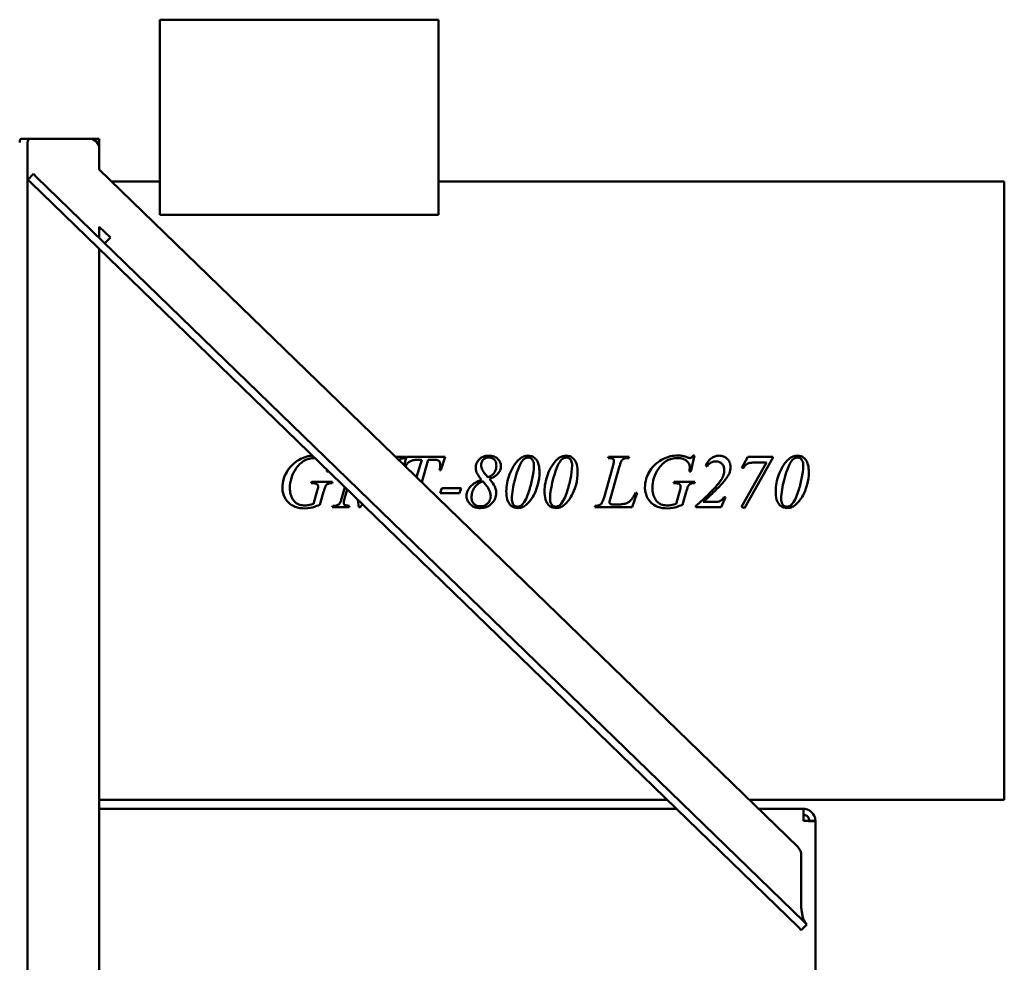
# Model space of a CAD drawing. Header units: millimetres. Extents: x 1512 to 2306, y 926 to 1774.
# Tile 3 of 3: x 1811 to 2306, y 1216 to 1690. Entities that reach past the tile are written whole.
import ezdxf

# ---------------------------------------------------------------- set-up
doc = ezdxf.new("R2010")
doc.units = ezdxf.units.MM
doc.header["$LTSCALE"] = 9.090909
doc.layers.add('Widoczne (ISO)', color=7, linetype='Continuous', lineweight=50)

msp = doc.modelspace()

# ---------------------------------------------------------------- linework, layer by layer
at = {"layer": 'Widoczne (ISO)'}
for p, q in [((2021.59, 1689.74), (1881.59, 1689.74)), ((1881.59, 1689.74), (1881.59, 1591.64)), ((2021.59, 1689.74), (2021.59, 1591.64)), ((1818.18, 1629.9), (1812.1, 1629.9)), ((1818.18, 1629.9), (1819.09, 1629.9)), ((1846.09, 1629.9), (1819.09, 1629.9)), ((1851.09, 1629.9), (1846.09, 1629.9)), ((1851.09, 1629.9), (1851.09, 1625.9)), ((1815.09, 1591.29), (1815.09, 1628.04)), ((1850.99, 1625.9), (1851.09, 1625.9)), ((1851.09, 1614.48), (1851.09, 1624.9)), ((1851.09, 1614.48), (2202.21, 1273.76)), ((1817.99, 1612.17), (1815.21, 1609.3)), ((1816.64, 1607.91), (1815.21, 1609.3)), ((1817.99, 1612.17), (1819.43, 1610.78)), ((2205.38, 1236.26), (1819.43, 1610.78)), ((2202.59, 1233.39), (1816.64, 1607.91)), ((1881.59, 1608.3), (1857.46, 1608.3)), ((2306.09, 1608.3), (2021.59, 1608.3)), ((2306.09, 1608.3), (2306.09, 1297.5)), ((1815.09, 1591.29), (1815.09, 1588.08)), ((1881.59, 1591.64), (2021.59, 1591.64)), ((1815.09, 1470.4), (1815.09, 1588.08)), ((1851.09, 1585.63), (1856.66, 1580.22)), ((1851.09, 1580.06), (1851.09, 1585.63)), ((1856.66, 1580.22), (1853.88, 1577.35)), ((1851.09, 970.9), (1851.09, 1574.48)), ((1815.09, 1470.4), (1815.09, 1464.72)), ((2148.48, 1462.58), (2150.37, 1470.59)), ((2149.69, 1470.59), (2150.37, 1470.59)), ((1999.97, 1470.01), (2005.21, 1470.01)), ((2005.48, 1470.01), (2004.36, 1465.75)), ((2005.21, 1469.33), (2005.21, 1470.01)), ((2005.48, 1470.01), (2024.99, 1470.01)), ((2013.18, 1468.5), (2010.64, 1459.66)), ((2013.18, 1468.5), (2011.73, 1468.5)), ((2013.22, 1457.15), (2016.42, 1468.5)), ((2018.51, 1468.5), (2016.42, 1468.5)), ((2022.89, 1463.27), (2024.99, 1470.01)), ((2107.15, 1470.01), (2106.92, 1469.33)), ((2107.15, 1470.01), (2117.5, 1470.01)), ((2117.35, 1469.33), (2117.5, 1470.01)), ((2155.99, 1465.43), (2156.66, 1465.14)), ((2186.5, 1467.02), (2174.03, 1444.86)), ((2177.12, 1470.01), (2174.17, 1464.43)), ((2175.52, 1444.18), (2189.76, 1469.37)), ((2177.12, 1470.01), (2189.76, 1470.01)), ((2186.5, 1467.02), (2180.46, 1467.02)), ((2189.76, 1469.37), (2189.76, 1470.01)), ((1815.09, 1464.72), (1815.09, 1441.08)), ((1966.2, 1462.58), (1965.52, 1462.58)), ((1966.2, 1462.58), (1966.24, 1462.74)), ((2022.89, 1463.27), (2022.21, 1463.27)), ((2109.3, 1464.99), (2104.86, 1449.53)), ((2108.08, 1449.16), (2112.54, 1464.74)), ((2148.48, 1462.58), (2147.8, 1462.58)), ((2174.94, 1464.43), (2174.17, 1464.43)), ((1957.75, 1457.37), (1957.55, 1456.65)), ((1958.07, 1456.65), (1957.55, 1456.65)), ((1957.75, 1457.37), (1968.3, 1457.37)), ((1968.11, 1456.65), (1968.3, 1457.37)), ((2140.04, 1457.37), (2139.83, 1456.65)), ((2140.35, 1456.65), (2139.83, 1456.65)), ((2140.04, 1457.37), (2150.58, 1457.37)), ((2150.39, 1456.65), (2150.58, 1457.37)), ((1960.7, 1452.91), (1958.85, 1446.38)), ((1961.99, 1445.86), (1963.85, 1452.27)), ((1974.58, 1454.65), (1972.88, 1448.78)), ((1974.56, 1449.55), (1975.71, 1453.55)), ((2023.27, 1454.18), (2022.5, 1451.69)), ((2032.21, 1451.69), (2022.5, 1451.69)), ((2023.27, 1454.18), (2032.98, 1454.18)), ((2032.21, 1451.69), (2032.98, 1454.18)), ((2119.01, 1444.61), (2121.51, 1451.83)), ((2120.8, 1451.83), (2120.32, 1450.98)), ((2120.8, 1451.83), (2121.51, 1451.83)), ((2142.98, 1452.91), (2141.14, 1446.38)), ((2144.27, 1445.86), (2146.14, 1452.27)), ((1981.13, 1448.29), (1981.58, 1444.61)), ((1982.34, 1444.61), (1983.41, 1446.08)), ((2109.53, 1446), (2112.02, 1446)), ((2154.77, 1447.33), (2161.14, 1447.33)), ((2163.73, 1444.61), (2165.85, 1449.68)), ((2165.1, 1449.68), (2165.85, 1449.68)), ((1815.09, 1441.08), (1815.09, 1435.4)), ((1968.44, 1445.3), (1968.25, 1444.61)), ((1976.72, 1444.61), (1968.25, 1444.61)), ((1968.44, 1445.3), (1968.96, 1445.3)), ((1976.72, 1444.61), (1976.93, 1445.3)), ((1982.34, 1444.61), (1981.58, 1444.61)), ((2100.46, 1445.3), (2100.19, 1444.61)), ((2119.01, 1444.61), (2100.19, 1444.61)), ((2151.08, 1445.3), (2151.08, 1444.61)), ((2163.73, 1444.61), (2151.08, 1444.61)), ((2174.03, 1444.86), (2175.52, 1444.18)), ((1815.09, 934.9), (1815.09, 1435.4)), ((2136.52, 1297.5), (1851.09, 1297.5)), ((2306.09, 1297.5), (2177.74, 1297.5)), ((1851.09, 1292.9), (2141.26, 1292.9)), ((2182.48, 1292.9), (2205.09, 1292.9)), ((2205.09, 1292.9), (2205.09, 1286.9)), ((2208.09, 1286.9), (2208.09, 1286.78)), ((2211.09, 1286.9), (2208.09, 1286.9)), ((2211.09, 1286.55), (2211.09, 1286.9)), ((2211.09, 1286.55), (2211.09, 959.9)), ((2204.03, 1269.46), (2204.03, 1243.14)), ((2204.03, 1231.99), (2202.59, 1233.39)), ((2204.03, 1231.99), (2206.81, 1234.86)), ((2205.38, 1236.26), (2206.81, 1234.86))]:
    msp.add_line(p, q, dxfattribs=at)
for centre, radius, end in [((1846.09, 1624.9), 5, 90), ((2198.03, 1269.46), 6, 45.8607)]:
    msp.add_arc(centre, radius, 0, end, dxfattribs=at)
for major_axis, start_param in [((0, 9.53), 1.562634), ((0, 4.77), 1.55447)]:
    msp.add_ellipse((1819.09, 1628.04), major_axis=major_axis, ratio=0.8391, start_param=start_param, end_param=1.570796, dxfattribs=at)
for points, knots in [([(1812.1, 1629.9), (1811.83, 1629.9), (1811.61, 1629.82), (1811.31, 1629.53), (1811.21, 1629.3), (1811.11, 1628.74), (1811.09, 1628.43), (1811.09, 1628.11)], [-2.3919198, -2.3919198, -2.3919198, -2.3919198, -2.2336523, -2.2336523, -2.0825892, -2.0825892, -1.9599642, -1.9599642, -1.9599642, -1.9599642]), ([(1815.09, 1628.11), (1815.09, 1628.24), (1815.1, 1628.36), (1815.13, 1628.7), (1815.18, 1628.92), (1815.36, 1629.29), (1815.49, 1629.44), (1815.84, 1629.67), (1816.13, 1629.77), (1816.77, 1629.87), (1817.2, 1629.89), (1817.83, 1629.9), (1818.01, 1629.9), (1818.18, 1629.9)], [1.3132668, 1.3132668, 1.3132668, 1.3132668, 1.3615886, 1.3615886, 1.4592989, 1.4592989, 1.5570091, 1.5570091, 1.6762924, 1.6762924, 1.8158449, 1.8158449, 1.8668403, 1.8668403, 1.8668403, 1.8668403]), ([(1952.48, 1468.97), (1953.58, 1469.5), (1954.73, 1469.91), (1955.92, 1470.19), (1956.67, 1470.36), (1957.44, 1470.48), (1958.2, 1470.54)], [0, 0, 0, 0, 0.3668666, 0.3668666, 0.3668666, 0.5992145, 0.5992145, 0.5992145, 0.5992145]), ([(2040.35, 1464.45), (2040.35, 1465.23), (2040.48, 1465.98), (2041.08, 1467.42), (2041.53, 1468.05), (2042.6, 1469.13), (2043.26, 1469.65), (2045.02, 1470.38), (2045.95, 1470.53), (2046.9, 1470.53)], [0, 0, 0, 0, 0.2332412, 0.2332412, 0.4695618, 0.4695618, 0.6884946, 0.6884946, 0.904837, 0.904837, 0.904837, 0.904837]), ([(2046.9, 1470.53), (2047.85, 1470.53), (2048.79, 1470.39), (2050.27, 1469.78), (2050.92, 1469.39), (2052.01, 1468.29), (2052.4, 1467.76), (2052.78, 1466.88), (2052.87, 1466.58), (2053, 1465.97), (2053.02, 1465.66), (2053.02, 1465.34)], [0, 0, 0, 0, 0.2842161, 0.2842161, 0.4815456, 0.4815456, 0.6263478, 0.6263478, 0.694773, 0.694773, 0.7644863, 0.7644863, 0.7644863, 0.7644863]), ([(2062.32, 1468.81), (2062.94, 1469.35), (2063.64, 1469.8), (2064.41, 1470.1), (2065.15, 1470.39), (2065.92, 1470.53), (2066.72, 1470.53)], [0, 0, 0, 0, 0.2483366, 0.2483366, 0.2483366, 0.4880725, 0.4880725, 0.4880725, 0.4880725]), ([(2066.72, 1470.53), (2067.23, 1470.53), (2067.72, 1470.47), (2068.68, 1470.18), (2069.12, 1469.96), (2070.2, 1469.22), (2070.65, 1468.68), (2071.4, 1467.72), (2071.75, 1466.88), (2072.3, 1464.81), (2072.41, 1463.47), (2072.41, 1462.21)], [0, 0, 0, 0, 0.151554, 0.151554, 0.300175, 0.300175, 0.545315, 0.545315, 1.20054, 1.20054, 2.131101, 2.131101, 2.131101, 2.131101]), ([(2081.52, 1468.81), (2082.14, 1469.35), (2082.83, 1469.8), (2083.6, 1470.1), (2084.34, 1470.39), (2085.12, 1470.53), (2085.92, 1470.53)], [0, 0, 0, 0, 0.2483366, 0.2483366, 0.2483366, 0.4880725, 0.4880725, 0.4880725, 0.4880725]), ([(2085.92, 1470.53), (2086.42, 1470.53), (2086.92, 1470.47), (2087.88, 1470.18), (2088.32, 1469.96), (2089.4, 1469.22), (2089.85, 1468.68), (2090.59, 1467.72), (2090.94, 1466.88), (2091.5, 1464.81), (2091.6, 1463.47), (2091.6, 1462.21)], [0, 0, 0, 0, 0.151554, 0.151554, 0.300175, 0.300175, 0.545315, 0.545315, 1.20054, 1.20054, 2.131101, 2.131101, 2.131101, 2.131101]), ([(2134.77, 1468.97), (2135.87, 1469.5), (2137.01, 1469.91), (2138.2, 1470.19), (2139.39, 1470.46), (2140.59, 1470.59), (2141.8, 1470.59)], [0, 0, 0, 0, 0.3668666, 0.3668666, 0.3668666, 0.7312811, 0.7312811, 0.7312811, 0.7312811]), ([(2141.8, 1470.59), (2142.67, 1470.59), (2143.54, 1470.52), (2144.39, 1470.37), (2145.2, 1470.22), (2145.98, 1469.99), (2146.74, 1469.68)], [0, 0, 0, 0, 0.2610002, 0.2610002, 0.2610002, 0.5065832, 0.5065832, 0.5065832, 0.5065832]), ([(2148.05, 1469.33), (2148.16, 1469.33), (2148.27, 1469.34), (2148.49, 1469.38), (2148.59, 1469.42), (2148.84, 1469.54), (2148.97, 1469.64), (2149.31, 1470.02), (2149.51, 1470.31), (2149.69, 1470.59)], [0, 0, 0, 0, 0.0340971, 0.0340971, 0.0659668, 0.0659668, 0.1187103, 0.1187103, 0.1878653, 0.1878653, 0.1878653, 0.1878653]), ([(2155.99, 1465.43), (2156.34, 1466.3), (2156.79, 1467.13), (2158.04, 1468.67), (2158.74, 1469.2), (2159.87, 1469.88), (2160.42, 1470.13), (2161.58, 1470.45), (2162.16, 1470.53), (2162.76, 1470.53)], [0, 0, 0, 0, 0.28351, 0.28351, 0.596766, 0.596766, 0.861561, 0.861561, 1.12272, 1.12272, 1.12272, 1.12272]), ([(2162.76, 1470.53), (2163.49, 1470.53), (2164.21, 1470.42), (2165.57, 1469.89), (2166.16, 1469.5), (2167.21, 1468.51), (2167.68, 1467.9), (2168.16, 1466.81), (2168.27, 1466.44), (2168.43, 1465.67), (2168.47, 1465.27), (2168.47, 1464.87)], [0, 0, 0, 0, 0.2202408, 0.2202408, 0.4365396, 0.4365396, 0.6545491, 0.6545491, 0.7594663, 0.7594663, 0.8685276, 0.8685276, 0.8685276, 0.8685276]), ([(2197.73, 1468.81), (2198.35, 1469.35), (2199.04, 1469.8), (2199.81, 1470.1), (2200.55, 1470.39), (2201.33, 1470.53), (2202.13, 1470.53)], [0, 0, 0, 0, 0.2483366, 0.2483366, 0.2483366, 0.4880725, 0.4880725, 0.4880725, 0.4880725]), ([(2202.13, 1470.53), (2202.63, 1470.53), (2203.13, 1470.47), (2204.09, 1470.18), (2204.53, 1469.96), (2205.61, 1469.22), (2206.05, 1468.68), (2206.8, 1467.72), (2207.15, 1466.88), (2207.71, 1464.81), (2207.81, 1463.47), (2207.81, 1462.21)], [0, 0, 0, 0, 0.151554, 0.151554, 0.300175, 0.300175, 0.545315, 0.545315, 1.20054, 1.20054, 2.131101, 2.131101, 2.131101, 2.131101]), ([(1943.14, 1454.45), (1943.14, 1455.99), (1943.37, 1457.5), (1944.4, 1460.72), (1945.23, 1462.15), (1946.44, 1464.02), (1947.37, 1465.26), (1949.97, 1467.52), (1951.17, 1468.33), (1952.48, 1468.97)], [0, 0, 0, 0, 0.46288, 0.46288, 1.014902, 1.014902, 1.621831, 1.621831, 2.070352, 2.070352, 2.070352, 2.070352]), ([(1959.45, 1469.33), (1958.5, 1469.32), (1957.55, 1469.21), (1955.7, 1468.72), (1954.83, 1468.36), (1953.22, 1467.41), (1952.49, 1466.84), (1951.1, 1465.49), (1950.46, 1464.7), (1949.89, 1463.87)], [0.006435, 0.006435, 0.006435, 0.006435, 0.293975, 0.293975, 0.579421, 0.579421, 0.857628, 0.857628, 1.16095, 1.16095, 1.16095, 1.16095]), ([(2002.85, 1469.04), (2002.63, 1468.94), (2002.44, 1468.81), (2002.12, 1468.51), (2001.98, 1468.34), (2001.86, 1468.18)], [0, 0, 0, 0, 0.0705402, 0.0705402, 0.132574, 0.132574, 0.132574, 0.132574]), ([(2005.21, 1469.33), (2004.73, 1469.29), (2004.1, 1469.24), (2003.62, 1469.18), (2003.25, 1469.14), (2002.97, 1469.09), (2002.85, 1469.04)], [0, 0, 0, 0, 0.1456386, 0.1456386, 0.1456386, 0.2553798, 0.2553798, 0.2553798, 0.2553798]), ([(2011.73, 1468.5), (2010.95, 1468.5), (2010.14, 1468.45), (2008.75, 1468.19), (2008.17, 1468.02), (2006.96, 1467.42), (2006.39, 1467.01), (2005.69, 1466.2), (2005.38, 1465.79), (2005.05, 1465.12), (2005.05, 1465.1), (2005.04, 1465.09)], [0, 0, 0, 0, 0.2332584, 0.2332584, 0.4233572, 0.4233572, 0.6378979, 0.6378979, 0.7442662, 0.7442662, 0.7462863, 0.7462863, 0.7462863, 0.7462863]), ([(2021.73, 1467.98), (2021.66, 1468.04), (2021.58, 1468.09), (2021.39, 1468.17), (2021.28, 1468.21), (2020.88, 1468.33), (2020.55, 1468.38), (2019.69, 1468.48), (2019.07, 1468.5), (2018.51, 1468.5)], [0, 0, 0, 0, 0.0273669, 0.0273669, 0.0617051, 0.0617051, 0.1523384, 0.1523384, 0.3211144, 0.3211144, 0.3211144, 0.3211144]), ([(2022.56, 1465.9), (2022.56, 1466.29), (2022.51, 1466.68), (2022.31, 1467.22), (2022.22, 1467.4), (2022.01, 1467.71), (2021.88, 1467.85), (2021.73, 1467.98)], [0, 0, 0, 0, 0.1159848, 0.1159848, 0.1745604, 0.1745604, 0.2321125, 0.2321125, 0.2321125, 0.2321125]), ([(2022.21, 1463.27), (2022.32, 1463.73), (2022.41, 1464.2), (2022.47, 1464.66), (2022.53, 1465.07), (2022.56, 1465.49), (2022.56, 1465.9)], [0, 0, 0, 0, 0.141774, 0.141774, 0.141774, 0.2660609, 0.2660609, 0.2660609, 0.2660609]), ([(2046.84, 1469.6), (2046.4, 1469.6), (2045.96, 1469.54), (2045.12, 1469.28), (2044.73, 1469.07), (2044.14, 1468.58), (2043.82, 1468.25), (2043.4, 1467.49), (2043.29, 1467.19), (2043.14, 1466.54), (2043.11, 1466.19), (2043.11, 1465.84)], [-0.8167124, -0.8167124, -0.8167124, -0.8167124, -0.5927492, -0.5927492, -0.3661313, -0.3661313, -0.2019399, -0.2019399, -0.1046988, -0.1046988, 0, 0, 0, 0]), ([(2043.11, 1465.84), (2043.11, 1465.43), (2043.15, 1465.03), (2043.24, 1464.63), (2043.33, 1464.24), (2043.46, 1463.87), (2043.65, 1463.52)], [0, 0, 0, 0, 0.1231441, 0.1231441, 0.1231441, 0.2424994, 0.2424994, 0.2424994, 0.2424994]), ([(2046.49, 1459.62), (2047.2, 1459.86), (2047.87, 1460.2), (2049.19, 1461.23), (2049.67, 1461.89), (2050.23, 1462.9), (2050.42, 1463.38), (2050.68, 1464.41), (2050.74, 1464.95), (2050.74, 1465.49)], [-0.6654469, -0.6654469, -0.6654469, -0.6654469, -0.5104735, -0.5104735, -0.3195739, -0.3195739, -0.1625347, -0.1625347, 0, 0, 0, 0]), ([(2050.74, 1465.49), (2050.74, 1465.93), (2050.7, 1466.38), (2050.49, 1467.2), (2050.34, 1467.57), (2049.83, 1468.39), (2049.47, 1468.71), (2048.86, 1469.14), (2048.5, 1469.31), (2047.7, 1469.55), (2047.27, 1469.6), (2046.84, 1469.6)], [-0.5102335, -0.5102335, -0.5102335, -0.5102335, -0.4279861, -0.4279861, -0.3540858, -0.3540858, -0.2496446, -0.2496446, -0.1293762, -0.1293762, 0, 0, 0, 0]), ([(2053.02, 1465.34), (2053.02, 1464.96), (2052.99, 1464.58), (2052.84, 1463.83), (2052.73, 1463.47), (2052.29, 1462.43), (2051.85, 1461.78), (2050.83, 1460.72), (2050.23, 1460.28), (2048.86, 1459.47), (2048.03, 1459.12), (2047.21, 1458.83)], [0, 0, 0, 0, 0.1153888, 0.1153888, 0.2294317, 0.2294317, 0.4542215, 0.4542215, 0.6722968, 0.6722968, 0.9333995, 0.9333995, 0.9333995, 0.9333995]), ([(2057.38, 1461.13), (2057.93, 1462.56), (2058.59, 1463.97), (2060.2, 1466.58), (2061.17, 1467.8), (2062.32, 1468.81)], [0, 0, 0, 0, 0.4596509, 0.4596509, 0.9216523, 0.9216523, 0.9216523, 0.9216523]), ([(2066.76, 1469.56), (2066.53, 1469.56), (2066.3, 1469.53), (2065.83, 1469.41), (2065.6, 1469.32), (2065.02, 1469.04), (2064.67, 1468.81), (2063.86, 1468.12), (2063.32, 1467.32), (2061.98, 1464.74), (2060.98, 1462.16), (2059.96, 1458.2)], [-2.651026, -2.651026, -2.651026, -2.651026, -2.466062, -2.466062, -2.268728, -2.268728, -1.955168, -1.955168, -1.227508, -1.227508, 0, 0, 0, 0]), ([(2069.61, 1465.51), (2069.61, 1465.97), (2069.57, 1466.45), (2069.42, 1467.28), (2069.3, 1467.65), (2068.91, 1468.44), (2068.64, 1468.72), (2068.16, 1469.13), (2067.91, 1469.29), (2067.35, 1469.51), (2067.06, 1469.56), (2066.76, 1469.56)], [-0.4428728, -0.4428728, -0.4428728, -0.4428728, -0.3524632, -0.3524632, -0.2777632, -0.2777632, -0.1799267, -0.1799267, -0.0888406, -0.0888406, 0, 0, 0, 0]), ([(2067.09, 1452.52), (2067.75, 1454.61), (2068.36, 1456.79), (2069.26, 1461.05), (2069.61, 1463.36), (2069.61, 1465.51)], [-1.304091, -1.304091, -1.304091, -1.304091, -0.648381, -0.648381, 0, 0, 0, 0]), ([(2076.58, 1461.13), (2077.13, 1462.56), (2077.79, 1463.97), (2079.4, 1466.58), (2080.36, 1467.8), (2081.52, 1468.81)], [0, 0, 0, 0, 0.4596509, 0.4596509, 0.9216523, 0.9216523, 0.9216523, 0.9216523]), ([(2085.96, 1469.56), (2085.72, 1469.56), (2085.49, 1469.53), (2085.03, 1469.41), (2084.79, 1469.32), (2084.22, 1469.04), (2083.87, 1468.81), (2083.06, 1468.12), (2082.52, 1467.32), (2081.17, 1464.74), (2080.17, 1462.16), (2079.15, 1458.2)], [-2.651026, -2.651026, -2.651026, -2.651026, -2.466062, -2.466062, -2.268728, -2.268728, -1.955168, -1.955168, -1.227508, -1.227508, 0, 0, 0, 0]), ([(2088.8, 1465.51), (2088.8, 1465.97), (2088.77, 1466.45), (2088.61, 1467.28), (2088.5, 1467.65), (2088.1, 1468.44), (2087.83, 1468.72), (2087.36, 1469.13), (2087.1, 1469.29), (2086.54, 1469.51), (2086.25, 1469.56), (2085.96, 1469.56)], [-0.4428728, -0.4428728, -0.4428728, -0.4428728, -0.3524632, -0.3524632, -0.2777632, -0.2777632, -0.1799267, -0.1799267, -0.0888406, -0.0888406, 0, 0, 0, 0]), ([(2086.29, 1452.52), (2086.95, 1454.61), (2087.55, 1456.79), (2088.45, 1461.05), (2088.8, 1463.36), (2088.8, 1465.51)], [-1.304091, -1.304091, -1.304091, -1.304091, -0.648381, -0.648381, 0, 0, 0, 0]), ([(2107.41, 1469.31), (2107.32, 1469.31), (2107.23, 1469.31), (2107.13, 1469.31), (2107.06, 1469.32), (2106.99, 1469.32), (2106.92, 1469.33)], [0, 0, 0, 0, 0.02757745, 0.02757745, 0.02757745, 0.048847, 0.048847, 0.048847, 0.048847]), ([(2109.86, 1467.81), (2109.86, 1467.93), (2109.85, 1468.05), (2109.8, 1468.27), (2109.77, 1468.38), (2109.64, 1468.63), (2109.54, 1468.76), (2109.32, 1468.95), (2109.18, 1469.05), (2108.52, 1469.26), (2107.98, 1469.31), (2107.41, 1469.31)], [0, 0, 0, 0, 0.0357143, 0.0357143, 0.0687933, 0.0687933, 0.1196765, 0.1196765, 0.1576267, 0.1576267, 0.2171161, 0.2171161, 0.2171161, 0.2171161]), ([(2109.3, 1464.99), (2109.44, 1465.46), (2109.57, 1465.95), (2109.78, 1466.89), (2109.86, 1467.41), (2109.86, 1467.81)], [0, 0, 0, 0, 0.145588, 0.145588, 0.2893541, 0.2893541, 0.2893541, 0.2893541]), ([(2113.66, 1467.9), (2113.49, 1467.64), (2113.26, 1467.02), (2112.86, 1465.83), (2112.69, 1465.27), (2112.54, 1464.74)], [0, 0, 0, 0, 0.0935542, 0.0935542, 0.1640956, 0.1640956, 0.1640956, 0.1640956]), ([(2117.35, 1469.33), (2116.83, 1469.33), (2116.23, 1469.31), (2115.2, 1469.14), (2114.91, 1469.03), (2114.48, 1468.79), (2114.29, 1468.65), (2113.95, 1468.31), (2113.79, 1468.11), (2113.66, 1467.9)], [0, 0, 0, 0, 0.1576826, 0.1576826, 0.3110264, 0.3110264, 0.4526711, 0.4526711, 0.6028814, 0.6028814, 0.6028814, 0.6028814]), ([(2125.43, 1454.45), (2125.43, 1455.99), (2125.65, 1457.5), (2126.68, 1460.72), (2127.51, 1462.15), (2128.72, 1464.02), (2129.65, 1465.26), (2132.25, 1467.52), (2133.45, 1468.33), (2134.77, 1468.97)], [0, 0, 0, 0, 0.46288, 0.46288, 1.014902, 1.014902, 1.621831, 1.621831, 2.070352, 2.070352, 2.070352, 2.070352]), ([(2141.8, 1469.33), (2140.82, 1469.33), (2139.85, 1469.21), (2137.98, 1468.72), (2137.12, 1468.36), (2135.5, 1467.41), (2134.77, 1466.84), (2133.38, 1465.49), (2132.74, 1464.7), (2132.17, 1463.87)], [0, 0, 0, 0, 0.293975, 0.293975, 0.579421, 0.579421, 0.857628, 0.857628, 1.16095, 1.16095, 1.16095, 1.16095]), ([(2147.96, 1464.66), (2147.96, 1464.95), (2147.93, 1465.24), (2147.81, 1465.8), (2147.71, 1466.07), (2147.31, 1466.9), (2146.92, 1467.38), (2146.1, 1468.13), (2145.52, 1468.57), (2143.71, 1469.21), (2142.74, 1469.33), (2141.8, 1469.33)], [0, 0, 0, 0, 0.0874278, 0.0874278, 0.1741639, 0.1741639, 0.3624702, 0.3624702, 0.5072752, 0.5072752, 0.6470463, 0.6470463, 0.6470463, 0.6470463]), ([(2146.74, 1469.68), (2146.95, 1469.6), (2147.18, 1469.51), (2147.64, 1469.38), (2147.87, 1469.33), (2148.05, 1469.33)], [0, 0, 0, 0, 0.0684865, 0.0684865, 0.1422347, 0.1422347, 0.1422347, 0.1422347]), ([(2161, 1467.67), (2160.36, 1467.67), (2159.74, 1467.56), (2159.15, 1467.31), (2158.66, 1467.11), (2158.21, 1466.82), (2157.81, 1466.47), (2157.37, 1466.08), (2156.99, 1465.63), (2156.66, 1465.14)], [0, 0, 0, 0, 0.1913424, 0.1913424, 0.1913424, 0.3514049, 0.3514049, 0.3514049, 0.5286984, 0.5286984, 0.5286984, 0.5286984]), ([(2165.29, 1463.27), (2165.29, 1463.84), (2165.21, 1464.42), (2164.84, 1465.48), (2164.56, 1465.94), (2163.89, 1466.67), (2163.48, 1467.02), (2162.65, 1467.4), (2162.34, 1467.5), (2161.69, 1467.64), (2161.34, 1467.67), (2161, 1467.67)], [0, 0, 0, 0, 0.1731756, 0.1731756, 0.3376221, 0.3376221, 0.4731351, 0.4731351, 0.5464472, 0.5464472, 0.6250735, 0.6250735, 0.6250735, 0.6250735]), ([(2180.46, 1467.02), (2179.39, 1467.02), (2178.37, 1466.96), (2177.22, 1466.67), (2176.94, 1466.54), (2176.06, 1465.89), (2175.48, 1465.2), (2174.94, 1464.43)], [0, 0, 0, 0, 0.3201358, 0.3201358, 0.500197, 0.500197, 0.8275895, 0.8275895, 0.8275895, 0.8275895]), ([(2192.79, 1461.13), (2193.34, 1462.56), (2194, 1463.97), (2195.61, 1466.58), (2196.57, 1467.8), (2197.73, 1468.81)], [0, 0, 0, 0, 0.4596509, 0.4596509, 0.9216523, 0.9216523, 0.9216523, 0.9216523]), ([(2202.17, 1469.56), (2201.93, 1469.56), (2201.7, 1469.53), (2201.24, 1469.41), (2201, 1469.32), (2200.43, 1469.04), (2200.08, 1468.81), (2199.27, 1468.12), (2198.73, 1467.32), (2197.38, 1464.74), (2196.38, 1462.16), (2195.36, 1458.2)], [-2.651026, -2.651026, -2.651026, -2.651026, -2.466062, -2.466062, -2.268728, -2.268728, -1.955168, -1.955168, -1.227508, -1.227508, 0, 0, 0, 0]), ([(2205.01, 1465.51), (2205.01, 1465.97), (2204.98, 1466.45), (2204.82, 1467.28), (2204.71, 1467.65), (2204.31, 1468.44), (2204.04, 1468.72), (2203.57, 1469.13), (2203.31, 1469.29), (2202.75, 1469.51), (2202.46, 1469.56), (2202.17, 1469.56)], [-0.4428728, -0.4428728, -0.4428728, -0.4428728, -0.3524632, -0.3524632, -0.2777632, -0.2777632, -0.1799267, -0.1799267, -0.0888406, -0.0888406, 0, 0, 0, 0]), ([(2202.5, 1452.52), (2203.16, 1454.61), (2203.76, 1456.79), (2204.66, 1461.05), (2205.01, 1463.36), (2205.01, 1465.51)], [-1.304091, -1.304091, -1.304091, -1.304091, -0.648381, -0.648381, 0, 0, 0, 0]), ([(1949.89, 1463.87), (1948.91, 1462.45), (1948.16, 1460.92), (1947.15, 1457.62), (1946.92, 1455.93), (1946.92, 1454.2)], [0, 0, 0, 0, 0.517844, 0.517844, 1.035512, 1.035512, 1.035512, 1.035512]), ([(2043.19, 1458.43), (2042.86, 1458.84), (2042.54, 1459.25), (2041.98, 1460.02), (2041.73, 1460.39), (2041.18, 1461.3), (2040.85, 1461.92), (2040.44, 1463.25), (2040.35, 1463.84), (2040.35, 1464.45)], [0, 0, 0, 0, 0.1552548, 0.1552548, 0.2854923, 0.2854923, 0.4726848, 0.4726848, 0.618803, 0.618803, 0.618803, 0.618803]), ([(2043.65, 1463.52), (2043.99, 1462.82), (2044.49, 1462.1), (2045.43, 1460.84), (2045.96, 1460.21), (2046.49, 1459.62)], [-0.4719855, -0.4719855, -0.4719855, -0.4719855, -0.2381623, -0.2381623, 0, 0, 0, 0]), ([(2055.74, 1452.52), (2055.74, 1453.97), (2055.88, 1455.4), (2056.43, 1458.29), (2056.85, 1459.73), (2057.38, 1461.13)], [0, 0, 0, 0, 0.4339365, 0.4339365, 0.8839376, 0.8839376, 0.8839376, 0.8839376]), ([(2072.41, 1462.21), (2072.41, 1460.13), (2072.12, 1458.07), (2071.27, 1454.78), (2070.78, 1453.24), (2069.41, 1450.34), (2068.66, 1449.1), (2067.76, 1447.95)], [0, 0, 0, 0, 0.626126, 0.626126, 1.019387, 1.019387, 1.346764, 1.346764, 1.346764, 1.346764]), ([(2074.94, 1452.52), (2074.94, 1453.97), (2075.08, 1455.4), (2075.63, 1458.29), (2076.05, 1459.73), (2076.58, 1461.13)], [0, 0, 0, 0, 0.4339365, 0.4339365, 0.8839376, 0.8839376, 0.8839376, 0.8839376]), ([(2091.6, 1462.21), (2091.6, 1460.13), (2091.32, 1458.07), (2090.47, 1454.78), (2089.98, 1453.24), (2088.61, 1450.34), (2087.85, 1449.1), (2086.95, 1447.95)], [0, 0, 0, 0, 0.626126, 0.626126, 1.019387, 1.019387, 1.346764, 1.346764, 1.346764, 1.346764]), ([(2132.17, 1463.87), (2131.2, 1462.45), (2130.44, 1460.92), (2129.44, 1457.62), (2129.2, 1455.93), (2129.2, 1454.2)], [0, 0, 0, 0, 0.517844, 0.517844, 1.035512, 1.035512, 1.035512, 1.035512]), ([(2147.8, 1462.58), (2147.84, 1462.92), (2147.88, 1463.27), (2147.93, 1463.93), (2147.96, 1464.33), (2147.96, 1464.66)], [0, 0, 0, 0, 0.1014858, 0.1014858, 0.1984514, 0.1984514, 0.1984514, 0.1984514]), ([(2163.86, 1458.58), (2164.32, 1459.29), (2164.68, 1460.06), (2164.93, 1460.87), (2165.17, 1461.65), (2165.29, 1462.45), (2165.29, 1463.27)], [0, 0, 0, 0, 0.2551801, 0.2551801, 0.2551801, 0.5006818, 0.5006818, 0.5006818, 0.5006818]), ([(2167.89, 1461.79), (2167.51, 1460.9), (2166.98, 1460.02), (2165.85, 1458.42), (2165.22, 1457.63), (2164.56, 1456.9)], [0, 0, 0, 0, 0.2928572, 0.2928572, 0.5878771, 0.5878771, 0.5878771, 0.5878771]), ([(2168.47, 1464.87), (2168.47, 1464.33), (2168.42, 1463.8), (2168.32, 1463.27), (2168.23, 1462.76), (2168.08, 1462.27), (2167.89, 1461.79)], [0, 0, 0, 0, 0.1612992, 0.1612992, 0.1612992, 0.3160644, 0.3160644, 0.3160644, 0.3160644]), ([(2191.15, 1452.52), (2191.15, 1453.97), (2191.29, 1455.4), (2191.84, 1458.29), (2192.26, 1459.73), (2192.79, 1461.13)], [0, 0, 0, 0, 0.4339365, 0.4339365, 0.8839376, 0.8839376, 0.8839376, 0.8839376]), ([(2207.81, 1462.21), (2207.81, 1460.13), (2207.52, 1458.07), (2206.67, 1454.78), (2206.19, 1453.24), (2204.82, 1450.34), (2204.06, 1449.1), (2203.16, 1447.95)], [0, 0, 0, 0, 0.626126, 0.626126, 1.019387, 1.019387, 1.346764, 1.346764, 1.346764, 1.346764]), ([(1960.62, 1456.11), (1960.46, 1456.22), (1960.28, 1456.3), (1959.89, 1456.45), (1959.66, 1456.5), (1959, 1456.62), (1958.52, 1456.65), (1958.07, 1456.65)], [0, 0, 0, 0, 0.0574596, 0.0574596, 0.1257844, 0.1257844, 0.2613067, 0.2613067, 0.2613067, 0.2613067]), ([(1961.1, 1455.07), (1961.1, 1455.17), (1961.09, 1455.28), (1961.05, 1455.47), (1961.02, 1455.56), (1960.95, 1455.74), (1960.9, 1455.83), (1960.77, 1455.98), (1960.7, 1456.05), (1960.62, 1456.11)], [0, 0, 0, 0, 0.0310819, 0.0310819, 0.0595511, 0.0595511, 0.0891276, 0.0891276, 0.1192079, 0.1192079, 0.1192079, 0.1192079]), ([(1968.11, 1456.65), (1967.62, 1456.64), (1967.05, 1456.61), (1966.23, 1456.42), (1965.95, 1456.31), (1965.35, 1455.87), (1965.08, 1455.56), (1964.87, 1455.22)], [0, 0, 0, 0, 0.147226, 0.147226, 0.2493839, 0.2493839, 0.3696955, 0.3696955, 0.3696955, 0.3696955]), ([(2035.72, 1450.36), (2035.72, 1450.8), (2035.77, 1451.24), (2035.97, 1452.11), (2036.13, 1452.54), (2036.57, 1453.48), (2037, 1454.29), (2039.02, 1456.34), (2040.9, 1457.44), (2043.19, 1458.43)], [0, 0, 0, 0, 0.1321893, 0.1321893, 0.2693567, 0.2693567, 0.443021, 0.443021, 0.6976746, 0.6976746, 0.6976746, 0.6976746]), ([(2043.89, 1457.67), (2043.01, 1457.3), (2042.17, 1456.83), (2040.45, 1455.46), (2039.91, 1454.7), (2039.18, 1453.56), (2038.82, 1452.81), (2038.34, 1451.21), (2038.23, 1450.4), (2038.23, 1449.57)], [-0.7699115, -0.7699115, -0.7699115, -0.7699115, -0.6523549, -0.6523549, -0.5007842, -0.5007842, -0.2483005, -0.2483005, 0, 0, 0, 0]), ([(2047.88, 1450.13), (2047.88, 1450.63), (2047.81, 1451.13), (2047.56, 1452.15), (2047.37, 1452.68), (2046.81, 1453.91), (2046.08, 1455.26), (2043.89, 1457.67)], [-2.253525, -2.253525, -2.253525, -2.253525, -1.64563, -1.64563, -0.976034, -0.976034, 0, 0, 0, 0]), ([(2047.21, 1458.83), (2048.04, 1457.94), (2048.85, 1456.94), (2049.77, 1455.37), (2050.13, 1454.67), (2050.57, 1453.16), (2050.68, 1452.47), (2050.68, 1451.77)], [0, 0, 0, 0, 0.3634493, 0.3634493, 0.5429849, 0.5429849, 0.6851332, 0.6851332, 0.6851332, 0.6851332]), ([(2059.96, 1458.2), (2059.57, 1456.67), (2059.22, 1455.08), (2058.72, 1451.95), (2058.54, 1450.32), (2058.54, 1448.74)], [-0.9495359, -0.9495359, -0.9495359, -0.9495359, -0.4735772, -0.4735772, 0, 0, 0, 0]), ([(2079.15, 1458.2), (2078.76, 1456.67), (2078.42, 1455.08), (2077.91, 1451.95), (2077.74, 1450.32), (2077.74, 1448.74)], [-0.9495359, -0.9495359, -0.9495359, -0.9495359, -0.4735772, -0.4735772, 0, 0, 0, 0]), ([(2142.9, 1456.11), (2142.74, 1456.22), (2142.57, 1456.3), (2142.17, 1456.45), (2141.95, 1456.5), (2141.28, 1456.62), (2140.8, 1456.65), (2140.35, 1456.65)], [0, 0, 0, 0, 0.0574596, 0.0574596, 0.1257844, 0.1257844, 0.2613067, 0.2613067, 0.2613067, 0.2613067]), ([(2143.38, 1455.07), (2143.38, 1455.17), (2143.37, 1455.28), (2143.33, 1455.47), (2143.31, 1455.56), (2143.23, 1455.74), (2143.18, 1455.83), (2143.05, 1455.98), (2142.98, 1456.05), (2142.9, 1456.11)], [0, 0, 0, 0, 0.0310819, 0.0310819, 0.0595511, 0.0595511, 0.0891276, 0.0891276, 0.1192079, 0.1192079, 0.1192079, 0.1192079]), ([(2150.39, 1456.65), (2149.9, 1456.64), (2149.33, 1456.61), (2148.51, 1456.42), (2148.24, 1456.31), (2147.63, 1455.87), (2147.37, 1455.56), (2147.15, 1455.22)], [0, 0, 0, 0, 0.147226, 0.147226, 0.2493839, 0.2493839, 0.3696955, 0.3696955, 0.3696955, 0.3696955]), ([(2151.08, 1445.3), (2153.33, 1447.27), (2155.66, 1449.4), (2159.8, 1453.52), (2162.31, 1456.18), (2163.86, 1458.58)], [0, 0, 0, 0, 0.901036, 0.901036, 1.76007, 1.76007, 1.76007, 1.76007]), ([(2164.56, 1456.9), (2163.07, 1455.21), (2161.42, 1453.53), (2158.17, 1450.39), (2156.47, 1448.83), (2154.77, 1447.33)], [0, 0, 0, 0, 0.67537, 0.67537, 1.354408, 1.354408, 1.354408, 1.354408]), ([(2195.36, 1458.2), (2194.97, 1456.67), (2194.62, 1455.08), (2194.12, 1451.95), (2193.95, 1450.32), (2193.95, 1448.74)], [-0.9495359, -0.9495359, -0.9495359, -0.9495359, -0.4735772, -0.4735772, 0, 0, 0, 0]), ([(1954.52, 1444.03), (1952.84, 1444.03), (1951.1, 1444.23), (1948.04, 1445.37), (1947.04, 1446.15), (1945.14, 1447.92), (1944.54, 1449.06), (1943.84, 1450.62), (1943.58, 1451.38), (1943.23, 1452.92), (1943.14, 1453.68), (1943.14, 1454.45)], [0, 0, 0, 0, 0.50209, 0.50209, 0.979014, 0.979014, 1.776589, 1.776589, 2.498287, 2.498287, 3.184442, 3.184442, 3.184442, 3.184442]), ([(1946.92, 1454.2), (1946.92, 1453.18), (1947.04, 1452.16), (1947.56, 1450.24), (1947.93, 1449.36), (1948.96, 1447.73), (1949.45, 1447.23), (1950.52, 1446.39), (1951.19, 1446.05), (1952.74, 1445.58), (1953.61, 1445.48), (1954.48, 1445.48)], [0, 0, 0, 0, 0.30694, 0.30694, 0.596816, 0.596816, 0.884586, 0.884586, 1.247858, 1.247858, 1.65997, 1.65997, 1.65997, 1.65997]), ([(1960.7, 1452.91), (1960.8, 1453.26), (1960.9, 1453.62), (1961.04, 1454.33), (1961.1, 1454.72), (1961.1, 1455.07)], [0, 0, 0, 0, 0.1082569, 0.1082569, 0.2146745, 0.2146745, 0.2146745, 0.2146745]), ([(1964.87, 1455.22), (1964.71, 1454.96), (1964.5, 1454.38), (1964.16, 1453.3), (1964, 1452.77), (1963.85, 1452.27)], [0, 0, 0, 0, 0.0890663, 0.0890663, 0.1633127, 0.1633127, 0.1633127, 0.1633127]), ([(2042.61, 1444.18), (2041.95, 1444.18), (2041.3, 1444.24), (2040.08, 1444.53), (2039.51, 1444.74), (2038.03, 1445.56), (2037.39, 1446.25), (2036.58, 1447.26), (2036.26, 1447.83), (2035.82, 1449.07), (2035.72, 1449.71), (2035.72, 1450.36)], [0, 0, 0, 0, 0.195979, 0.195979, 0.377485, 0.377485, 0.704421, 0.704421, 1.043675, 1.043675, 1.379931, 1.379931, 1.379931, 1.379931]), ([(2050.68, 1451.77), (2050.68, 1451.29), (2050.64, 1450.81), (2050.45, 1449.87), (2050.31, 1449.42), (2049.75, 1448.08), (2049.18, 1447.28), (2047.89, 1445.98), (2047.06, 1445.29), (2044.85, 1444.36), (2043.74, 1444.18), (2042.61, 1444.18)], [0, 0, 0, 0, 0.144951, 0.144951, 0.286365, 0.286365, 0.582918, 0.582918, 0.83537, 0.83537, 1.064504, 1.064504, 1.064504, 1.064504]), ([(2061.47, 1444.18), (2060.96, 1444.18), (2060.46, 1444.24), (2059.5, 1444.52), (2059.06, 1444.73), (2057.97, 1445.46), (2057.53, 1445.99), (2056.8, 1446.92), (2056.44, 1447.73), (2055.85, 1449.81), (2055.74, 1451.21), (2055.74, 1452.52)], [0, 0, 0, 0, 0.152242, 0.152242, 0.300551, 0.300551, 0.544534, 0.544534, 1.200418, 1.200418, 2.193655, 2.193655, 2.193655, 2.193655]), ([(2063.4, 1445.61), (2064.34, 1446.49), (2065.07, 1447.67), (2066.22, 1449.99), (2066.7, 1451.27), (2067.09, 1452.52)], [-0.7778493, -0.7778493, -0.7778493, -0.7778493, -0.392686, -0.392686, 0, 0, 0, 0]), ([(2080.67, 1444.18), (2080.16, 1444.18), (2079.66, 1444.24), (2078.7, 1444.52), (2078.26, 1444.73), (2077.17, 1445.46), (2076.73, 1445.99), (2075.99, 1446.92), (2075.64, 1447.73), (2075.05, 1449.81), (2074.94, 1451.21), (2074.94, 1452.52)], [0, 0, 0, 0, 0.152242, 0.152242, 0.300551, 0.300551, 0.544534, 0.544534, 1.200418, 1.200418, 2.193655, 2.193655, 2.193655, 2.193655]), ([(2082.6, 1445.61), (2083.53, 1446.49), (2084.27, 1447.67), (2085.42, 1449.99), (2085.9, 1451.27), (2086.29, 1452.52)], [-0.7778493, -0.7778493, -0.7778493, -0.7778493, -0.392686, -0.392686, 0, 0, 0, 0]), ([(2118.45, 1448.2), (2118.74, 1448.5), (2119.14, 1449.09), (2119.56, 1449.74), (2119.7, 1449.97), (2120, 1450.45), (2120.16, 1450.72), (2120.32, 1450.98)], [0, 0, 0, 0, 0.1240725, 0.1240725, 0.1878126, 0.1878126, 0.2625821, 0.2625821, 0.2625821, 0.2625821]), ([(2136.8, 1444.03), (2135.13, 1444.03), (2133.38, 1444.23), (2130.32, 1445.37), (2129.32, 1446.15), (2127.42, 1447.92), (2126.82, 1449.06), (2126.12, 1450.62), (2125.86, 1451.38), (2125.52, 1452.92), (2125.43, 1453.68), (2125.43, 1454.45)], [0, 0, 0, 0, 0.50209, 0.50209, 0.979014, 0.979014, 1.776589, 1.776589, 2.498287, 2.498287, 3.184442, 3.184442, 3.184442, 3.184442]), ([(2129.2, 1454.2), (2129.2, 1453.18), (2129.32, 1452.16), (2129.84, 1450.24), (2130.22, 1449.36), (2131.24, 1447.73), (2131.73, 1447.23), (2132.8, 1446.39), (2133.47, 1446.05), (2135.02, 1445.58), (2135.9, 1445.48), (2136.76, 1445.48)], [0, 0, 0, 0, 0.30694, 0.30694, 0.596816, 0.596816, 0.884586, 0.884586, 1.247858, 1.247858, 1.65997, 1.65997, 1.65997, 1.65997]), ([(2142.98, 1452.91), (2143.08, 1453.26), (2143.18, 1453.62), (2143.32, 1454.33), (2143.38, 1454.72), (2143.38, 1455.07)], [0, 0, 0, 0, 0.1082569, 0.1082569, 0.2146745, 0.2146745, 0.2146745, 0.2146745]), ([(2147.15, 1455.22), (2147, 1454.96), (2146.79, 1454.38), (2146.44, 1453.3), (2146.28, 1452.77), (2146.14, 1452.27)], [0, 0, 0, 0, 0.0890663, 0.0890663, 0.1633127, 0.1633127, 0.1633127, 0.1633127]), ([(2196.88, 1444.18), (2196.37, 1444.18), (2195.87, 1444.24), (2194.91, 1444.52), (2194.46, 1444.73), (2193.38, 1445.46), (2192.94, 1445.99), (2192.2, 1446.92), (2191.85, 1447.73), (2191.26, 1449.81), (2191.15, 1451.21), (2191.15, 1452.52)], [0, 0, 0, 0, 0.152242, 0.152242, 0.300551, 0.300551, 0.544534, 0.544534, 1.200418, 1.200418, 2.193655, 2.193655, 2.193655, 2.193655]), ([(2198.8, 1445.61), (2199.74, 1446.49), (2200.48, 1447.67), (2201.63, 1449.99), (2202.11, 1451.27), (2202.5, 1452.52)], [-0.7778493, -0.7778493, -0.7778493, -0.7778493, -0.392686, -0.392686, 0, 0, 0, 0]), ([(1954.48, 1445.48), (1954.95, 1445.48), (1955.42, 1445.51), (1956.34, 1445.65), (1957.05, 1445.79), (1958.85, 1446.38)], [0, 0, 0, 0, 0.1413586, 0.1413586, 0.2781549, 0.2781549, 0.2781549, 0.2781549]), ([(1961.99, 1445.86), (1961, 1445.43), (1959.87, 1444.99), (1958, 1444.41), (1956.57, 1444.03), (1954.52, 1444.03)], [0, 0, 0, 0, 0.3234133, 0.3234133, 0.5829011, 0.5829011, 0.5829011, 0.5829011]), ([(1968.96, 1445.3), (1969.44, 1445.3), (1969.94, 1445.34), (1970.64, 1445.53), (1970.88, 1445.62), (1971.3, 1445.85), (1971.48, 1445.99), (1971.64, 1446.15)], [0, 0, 0, 0, 0.1435216, 0.1435216, 0.2184632, 0.2184632, 0.2865907, 0.2865907, 0.2865907, 0.2865907]), ([(1971.64, 1446.15), (1971.89, 1446.4), (1972.12, 1446.81), (1972.54, 1447.77), (1972.73, 1448.3), (1972.88, 1448.78)], [0, 0, 0, 0, 0.1055581, 0.1055581, 0.2050272, 0.2050272, 0.2050272, 0.2050272]), ([(1974.56, 1449.55), (1974.43, 1449.09), (1974.29, 1448.59), (1974.06, 1447.62), (1973.98, 1447.16), (1973.98, 1446.85)], [0, 0, 0, 0, 0.1436772, 0.1436772, 0.2969844, 0.2969844, 0.2969844, 0.2969844]), ([(1973.98, 1446.85), (1973.98, 1446.73), (1973.99, 1446.61), (1974.05, 1446.37), (1974.09, 1446.27), (1974.23, 1446.03), (1974.33, 1445.91), (1974.53, 1445.76), (1974.68, 1445.65), (1975.58, 1445.41), (1976.28, 1445.34), (1976.93, 1445.3)], [0, 0, 0, 0, 0.0372869, 0.0372869, 0.0716995, 0.0716995, 0.1203896, 0.1203896, 0.1463578, 0.1463578, 0.1815905, 0.1815905, 0.1815905, 0.1815905]), ([(2038.23, 1449.57), (2038.23, 1449.21), (2038.26, 1448.84), (2038.4, 1448.15), (2038.49, 1447.83), (2038.86, 1447.03), (2039.17, 1446.6), (2039.99, 1445.83), (2040.45, 1445.54), (2041.57, 1445.13), (2042.19, 1445.05), (2042.81, 1445.05)], [-0.7413806, -0.7413806, -0.7413806, -0.7413806, -0.6283861, -0.6283861, -0.5236925, -0.5236925, -0.3557893, -0.3557893, -0.1875419, -0.1875419, 0, 0, 0, 0]), ([(2042.81, 1445.05), (2043.4, 1445.05), (2043.97, 1445.13), (2045.05, 1445.5), (2045.53, 1445.78), (2046.34, 1446.43), (2046.86, 1446.94), (2047.46, 1448.03), (2047.62, 1448.42), (2047.83, 1449.26), (2047.88, 1449.69), (2047.88, 1450.13)], [-1.100085, -1.100085, -1.100085, -1.100085, -0.798373, -0.798373, -0.50496, -0.50496, -0.259421, -0.259421, -0.131951, -0.131951, 0, 0, 0, 0]), ([(2058.54, 1448.74), (2058.54, 1448.3), (2058.58, 1447.85), (2058.74, 1447.06), (2058.85, 1446.71), (2059.25, 1445.94), (2059.52, 1445.67), (2060, 1445.27), (2060.26, 1445.12), (2060.84, 1444.91), (2061.14, 1444.86), (2061.45, 1444.86)], [-0.4319986, -0.4319986, -0.4319986, -0.4319986, -0.3485656, -0.3485656, -0.2785229, -0.2785229, -0.1851716, -0.1851716, -0.0926401, -0.0926401, 0, 0, 0, 0]), ([(2061.45, 1444.86), (2061.81, 1444.86), (2062.17, 1444.92), (2062.51, 1445.05), (2062.84, 1445.18), (2063.14, 1445.37), (2063.4, 1445.61)], [0, 0, 0, 0, 0.1090245, 0.1090245, 0.1090245, 0.2162503, 0.2162503, 0.2162503, 0.2162503]), ([(2067.76, 1447.95), (2067.21, 1447.27), (2066.61, 1446.61), (2065.95, 1446.04), (2065.38, 1445.54), (2064.75, 1445.09), (2064.06, 1444.74)], [0, 0, 0, 0, 0.2624966, 0.2624966, 0.2624966, 0.4925518, 0.4925518, 0.4925518, 0.4925518]), ([(2077.74, 1448.74), (2077.74, 1448.3), (2077.77, 1447.85), (2077.93, 1447.06), (2078.04, 1446.71), (2078.44, 1445.94), (2078.72, 1445.67), (2079.19, 1445.27), (2079.45, 1445.12), (2080.03, 1444.91), (2080.34, 1444.86), (2080.65, 1444.86)], [-0.4319986, -0.4319986, -0.4319986, -0.4319986, -0.3485656, -0.3485656, -0.2785229, -0.2785229, -0.1851716, -0.1851716, -0.0926401, -0.0926401, 0, 0, 0, 0]), ([(2080.65, 1444.86), (2081.01, 1444.86), (2081.36, 1444.92), (2081.7, 1445.05), (2082.04, 1445.18), (2082.33, 1445.37), (2082.6, 1445.61)], [0, 0, 0, 0, 0.1090245, 0.1090245, 0.1090245, 0.2162503, 0.2162503, 0.2162503, 0.2162503]), ([(2086.95, 1447.95), (2086.41, 1447.27), (2085.81, 1446.61), (2085.15, 1446.04), (2084.57, 1445.54), (2083.94, 1445.09), (2083.26, 1444.74)], [0, 0, 0, 0, 0.2624966, 0.2624966, 0.2624966, 0.4925518, 0.4925518, 0.4925518, 0.4925518]), ([(2100.46, 1445.3), (2100.86, 1445.31), (2101.31, 1445.33), (2101.71, 1445.38), (2102.01, 1445.42), (2102.28, 1445.47), (2102.46, 1445.55)], [0, 0, 0, 0, 0.1183985, 0.1183985, 0.1183985, 0.2096888, 0.2096888, 0.2096888, 0.2096888]), ([(2102.46, 1445.55), (2102.7, 1445.65), (2102.93, 1445.77), (2103.14, 1445.93), (2103.32, 1446.07), (2103.49, 1446.23), (2103.62, 1446.42)], [0, 0, 0, 0, 0.0784356, 0.0784356, 0.0784356, 0.1473436, 0.1473436, 0.1473436, 0.1473436]), ([(2103.62, 1446.42), (2103.88, 1446.81), (2104.12, 1447.37), (2104.52, 1448.42), (2104.7, 1448.99), (2104.86, 1449.53)], [0, 0, 0, 0, 0.1428965, 0.1428965, 0.2875074, 0.2875074, 0.2875074, 0.2875074]), ([(2108.08, 1449.16), (2107.96, 1448.8), (2107.83, 1448.4), (2107.63, 1447.63), (2107.56, 1447.27), (2107.56, 1447.02)], [0, 0, 0, 0, 0.1144839, 0.1144839, 0.2369724, 0.2369724, 0.2369724, 0.2369724]), ([(2107.56, 1447.02), (2107.56, 1446.94), (2107.58, 1446.86), (2107.61, 1446.79), (2107.64, 1446.69), (2107.7, 1446.61), (2107.76, 1446.53), (2107.85, 1446.43), (2107.97, 1446.33), (2108.08, 1446.25)], [0, 0, 0, 0, 0.02403293, 0.02403293, 0.02403293, 0.05424229, 0.05424229, 0.05424229, 0.0959492, 0.0959492, 0.0959492, 0.0959492]), ([(2108.08, 1446.25), (2108.13, 1446.21), (2108.19, 1446.18), (2108.25, 1446.16), (2108.4, 1446.1), (2108.58, 1446.06), (2108.75, 1446.04), (2109, 1446.01), (2109.28, 1446), (2109.53, 1446)], [0, 0, 0, 0, 0.0197127, 0.0197127, 0.0197127, 0.0661279, 0.0661279, 0.0661279, 0.1319688, 0.1319688, 0.1319688, 0.1319688]), ([(2112.02, 1446), (2112.74, 1446), (2113.49, 1446.04), (2114.92, 1446.24), (2115.66, 1446.4), (2116.32, 1446.69)], [0, 0, 0, 0, 0.216972, 0.216972, 0.432357, 0.432357, 0.432357, 0.432357]), ([(2116.32, 1446.69), (2116.71, 1446.86), (2117.08, 1447.07), (2117.43, 1447.32), (2117.8, 1447.58), (2118.14, 1447.88), (2118.45, 1448.2)], [0, 0, 0, 0, 0.1286807, 0.1286807, 0.1286807, 0.264434, 0.264434, 0.264434, 0.264434]), ([(2136.76, 1445.48), (2137.23, 1445.48), (2137.7, 1445.51), (2138.62, 1445.65), (2139.33, 1445.79), (2141.14, 1446.38)], [0, 0, 0, 0, 0.1413586, 0.1413586, 0.2781549, 0.2781549, 0.2781549, 0.2781549]), ([(2144.27, 1445.86), (2143.28, 1445.43), (2142.15, 1444.99), (2140.28, 1444.41), (2138.85, 1444.03), (2136.8, 1444.03)], [0, 0, 0, 0, 0.3234133, 0.3234133, 0.5829011, 0.5829011, 0.5829011, 0.5829011]), ([(2161.14, 1447.33), (2161.66, 1447.33), (2162.19, 1447.39), (2163.09, 1447.64), (2163.5, 1447.82), (2164.18, 1448.33), (2164.41, 1448.55), (2164.82, 1449.08), (2164.98, 1449.37), (2165.1, 1449.68)], [0, 0, 0, 0, 0.1567315, 0.1567315, 0.2796869, 0.2796869, 0.3594196, 0.3594196, 0.4394709, 0.4394709, 0.4394709, 0.4394709]), ([(2193.95, 1448.74), (2193.95, 1448.3), (2193.98, 1447.85), (2194.14, 1447.06), (2194.25, 1446.71), (2194.65, 1445.94), (2194.92, 1445.67), (2195.4, 1445.27), (2195.66, 1445.12), (2196.24, 1444.91), (2196.55, 1444.86), (2196.85, 1444.86)], [-0.4319986, -0.4319986, -0.4319986, -0.4319986, -0.3485656, -0.3485656, -0.2785229, -0.2785229, -0.1851716, -0.1851716, -0.0926401, -0.0926401, 0, 0, 0, 0]), ([(2196.85, 1444.86), (2197.22, 1444.86), (2197.57, 1444.92), (2197.91, 1445.05), (2198.25, 1445.18), (2198.54, 1445.37), (2198.8, 1445.61)], [0, 0, 0, 0, 0.1090245, 0.1090245, 0.1090245, 0.2162503, 0.2162503, 0.2162503, 0.2162503]), ([(2203.16, 1447.95), (2202.62, 1447.27), (2202.02, 1446.61), (2201.36, 1446.04), (2200.78, 1445.54), (2200.15, 1445.09), (2199.47, 1444.74)], [0, 0, 0, 0, 0.2624966, 0.2624966, 0.2624966, 0.4925518, 0.4925518, 0.4925518, 0.4925518]), ([(2064.06, 1444.74), (2063.68, 1444.54), (2063.28, 1444.41), (2062.86, 1444.32), (2062.4, 1444.22), (2061.94, 1444.18), (2061.47, 1444.18)], [0, 0, 0, 0, 0.1288756, 0.1288756, 0.1288756, 0.2684246, 0.2684246, 0.2684246, 0.2684246]), ([(2083.26, 1444.74), (2082.88, 1444.54), (2082.47, 1444.41), (2082.05, 1444.32), (2081.6, 1444.22), (2081.13, 1444.18), (2080.67, 1444.18)], [0, 0, 0, 0, 0.1288756, 0.1288756, 0.1288756, 0.2684246, 0.2684246, 0.2684246, 0.2684246]), ([(2199.47, 1444.74), (2199.08, 1444.54), (2198.68, 1444.41), (2198.26, 1444.32), (2197.81, 1444.22), (2197.34, 1444.18), (2196.88, 1444.18)], [0, 0, 0, 0, 0.1288756, 0.1288756, 0.1288756, 0.2684246, 0.2684246, 0.2684246, 0.2684246]), ([(2208.09, 1292.1), (2207.96, 1292.17), (2207.83, 1292.24), (2206.88, 1292.7), (2205.99, 1292.9), (2205.09, 1292.9)], [-0.3333333, -0.3333333, -0.3333333, -0.3333333, -0.2857143, -0.2857143, 0, 0, 0, 0]), ([(2211.09, 1286.9), (2211.09, 1287.8), (2210.61, 1289.89), (2209.13, 1291.5), (2208.09, 1292.1)], [-1, -1, -1, -1, -0.7142857, -0.3333333, -0.3333333, -0.3333333, -0.3333333]), ([(2205.09, 1289.9), (2205.31, 1289.9), (2205.53, 1289.88), (2205.97, 1289.78), (2206.18, 1289.71), (2206.51, 1289.55), (2206.64, 1289.47), (2206.92, 1289.28), (2207.08, 1289.16), (2207.49, 1288.74), (2207.71, 1288.41), (2208.01, 1287.69), (2208.09, 1287.3), (2208.09, 1286.9)], [0, 0, 0, 0, 0.0667238, 0.0667238, 0.13345, 0.13345, 0.1779453, 0.1779453, 0.2367599, 0.2367599, 0.3545831, 0.3545831, 0.4735199, 0.4735199, 0.4735199, 0.4735199]), ([(2205.09, 1286.9), (2205.99, 1286.87), (2206.88, 1286.83), (2207.83, 1286.79), (2207.96, 1286.79), (2208.09, 1286.78)], [0, 0, 0, 0, 0.2857143, 0.2857143, 0.3334539, 0.3334539, 0.3334539, 0.3334539]), ([(2208.09, 1286.78), (2208.87, 1286.75), (2210.44, 1286.67), (2211.09, 1286.59), (2211.09, 1286.55)], [0.3333333, 0.3333333, 0.3333333, 0.3333333, 0.6190476, 1, 1, 1, 1]), ([(2204.03, 1243.14), (2204.08, 1242.68), (2204.14, 1242.21), (2204.26, 1241.29), (2204.33, 1240.84), (2204.45, 1240.09), (2204.51, 1239.8), (2204.65, 1239.13), (2204.74, 1238.76), (2205.05, 1237.69), (2205.31, 1237.03), (2205.96, 1235.84), (2206.35, 1235.32), (2206.81, 1234.86)], [-1.000626, -1.000626, -1.000626, -1.000626, -0.859926, -0.859926, -0.719216, -0.719216, -0.625426, -0.625426, -0.500313, -0.500313, -0.250208, -0.250208, 0, 0, 0, 0])]:
    msp.add_open_spline(points, degree=3, knots=knots, dxfattribs=at)
msp.add_open_spline([(1965.52, 1462.58), (1965.55, 1462.84), (1965.57, 1463.1), (1965.6, 1463.36)], degree=3, dxfattribs=at)

doc.saveas('drawing.dxf')
